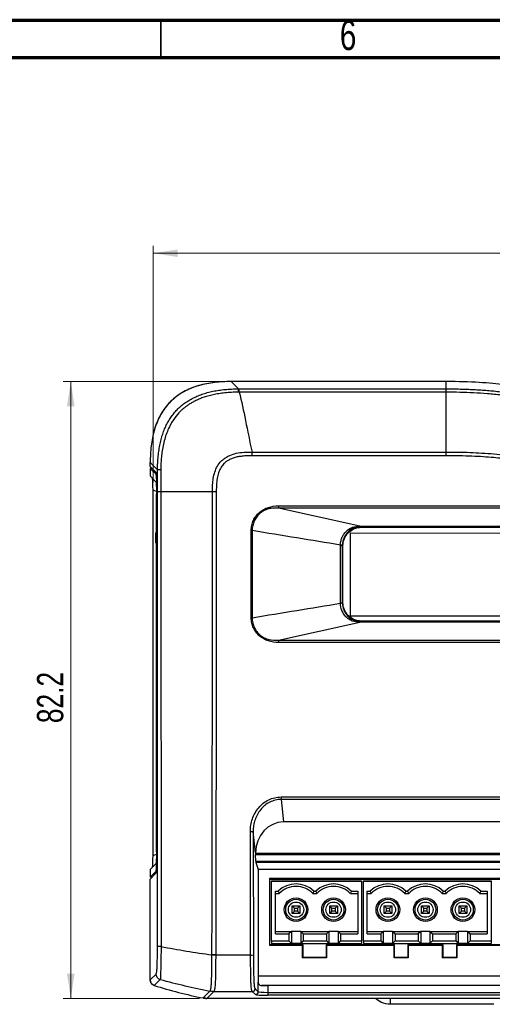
# Model space of a CAD drawing. Header units: millimetres. Extents: x 15 to 415, y 5 to 292.
# Tile 7 of 15: x 96 to 159, y 161 to 292. Entities that reach past the tile are written whole.
import ezdxf

# ---------------------------------------------------------------- set-up
doc = ezdxf.new("R2010")
doc.units = ezdxf.units.MM
doc.styles.add('SLDTEXTSTYLE0', font='TXT', dxfattribs={"width": 0.75})
doc.dimstyles.new('SLDDIMSTYLE0', dxfattribs={"dimtxt": 3.5, "dimasz": 3.302, "dimexe": 0, "dimexo": 0.0625, "dimgap": 0.875, "dimtad": 1, "dimdec": 1, "dimrnd": 1e-09, "dimzin": 4, "dimdsep": 46, "dimtxsty": 'SLDTEXTSTYLE0', "dimsah": 1, "dimcen": 0.09, "dimadec": 0, "dimazin": 1, "dimtfac": 1, "dimtdec": 1, "dimtofl": 0, "dimtmove": 0, "dimatfit": 3, "dimfxl": 1, "dimfrac": 2, "dimtolj": 1, "dimtzin": 12, "dimarcsym": 0})
doc.dimstyles.new('SLDDIMSTYLE1', dxfattribs={"dimtxt": 3.5, "dimasz": 3.302, "dimexe": 0, "dimexo": 0.0625, "dimgap": 0.875, "dimtad": 1, "dimdec": 1, "dimrnd": 1e-09, "dimzin": 12, "dimdsep": 46, "dimtxsty": 'SLDTEXTSTYLE0', "dimsah": 1, "dimcen": 0.09, "dimadec": 0, "dimazin": 3, "dimtfac": 1, "dimtdec": 1, "dimtofl": 0, "dimtmove": 0, "dimatfit": 3, "dimfxl": 1, "dimfrac": 2, "dimtolj": 1, "dimtzin": 12, "dimarcsym": 0})

# ---------------------------------------------------------------- blocks, each defined once
blk = doc.blocks.new('_D')
at = {"color": 7, "linetype": 'Continuous', "lineweight": 18}
for p, q in [((113.96, 230.39), (113.96, 261.94)), ((303.98, 229.82), (303.98, 261.94)), ((113.96, 260.94), (303.98, 260.94))]:
    blk.add_line(p, q, dxfattribs=at)
for points in [[(113.96, 260.94), (117.26, 260.43), (117.26, 261.44)], [(303.98, 260.94), (300.68, 261.44), (300.68, 260.43)]]:
    blk.add_solid(points, dxfattribs=at)
at = {"color": 7, "linetype": 'Continuous', "lineweight": 18, "insert": (204.4, 265.45), "char_height": 3.5, "attachment_point": 1, "style": 'SLDTEXTSTYLE0'}
blk.add_mtext('190.0', dxfattribs=at)
blk = doc.blocks.new('_D_1')
at = {"color": 7, "linetype": 'Continuous', "lineweight": 18}
for p, q in [((123.36, 243.84), (101.99, 243.84)), ((102.99, 161.66), (102.99, 243.84)), ((120.14, 161.66), (101.99, 161.66))]:
    blk.add_line(p, q, dxfattribs=at)
for points in [[(102.99, 243.84), (102.48, 240.54), (103.5, 240.54)], [(102.99, 161.66), (103.5, 164.96), (102.48, 164.96)]]:
    blk.add_solid(points, dxfattribs=at)
at = {"color": 7, "linetype": 'Continuous', "lineweight": 18, "insert": (98.48, 198.33), "char_height": 3.5, "attachment_point": 1, "rotation": 90, "style": 'SLDTEXTSTYLE0'}
blk.add_mtext('82.2', dxfattribs=at)

msp = doc.modelspace()

# ---------------------------------------------------------------- linework, layer by layer
at = {"color": 7, "linetype": 'Continuous', "lineweight": 70}
for p, q in [((15, 292), (415, 292)), ((20, 287), (410, 287))]:
    msp.add_line(p, q, dxfattribs=at)
at = {"color": 7, "linetype": 'Continuous', "lineweight": 35}
msp.add_line((115, 287), (115, 292), dxfattribs=at)
at = {"color": 7, "linetype": 'Continuous', "lineweight": 25}
for p, q in [((124.36, 243.84), (125.34, 242.87)), ((153.02, 243.84), (124.36, 243.84)), ((125.34, 242.87), (125.46, 242.87)), ((125.46, 242.87), (153.02, 242.87)), ((153.02, 242.87), (153.02, 243.84)), ((153.02, 242.43), (125.46, 242.43)), ((127.15, 234.45), (153.02, 234.45)), ((153.02, 233.95), (127.15, 233.95)), ((113.57, 232.28), (113.57, 231.26)), ((114.36, 231.49), (113.57, 232.28)), ((113.82, 232.28), (113.57, 232.28)), ((114.56, 232.08), (113.58, 233.06)), ((113.58, 232.52), (113.58, 233.06)), ((113.58, 232.52), (114.36, 231.74)), ((114.34, 230.49), (113.57, 231.26)), ((114.56, 229.13), (114.56, 232.08)), ((113.96, 180.68), (113.96, 229.39)), ((114.48, 229.22), (114.48, 229.12)), ((121.89, 229.14), (114.98, 229.14)), ((130.66, 227.28), (205.48, 227.28)), ((205.48, 226.96), (130.66, 226.96)), ((141.53, 224.57), (130.66, 226.96)), ((141.72, 224.58), (194.42, 224.58)), ((141.72, 224.58), (141.72, 224.52)), ((194.42, 224.52), (141.72, 224.52)), ((141.72, 224.43), (141.72, 224.52)), ((141.72, 224.43), (194.42, 224.43)), ((114.31, 223.67), (114.42, 223.73)), ((140.22, 223.62), (140.22, 212.64)), ((195.87, 223.61), (140.22, 223.62)), ((114.42, 222.28), (114.31, 222.34)), ((139.28, 221.99), (139.19, 221.99)), ((139.28, 214.37), (139.28, 221.99)), ((139.28, 214.37), (139.19, 214.37)), ((140.22, 212.64), (195.87, 212.63)), ((130.68, 209.4), (141.51, 211.78)), ((141.72, 211.93), (141.72, 211.83)), ((194.42, 211.93), (141.72, 211.93)), ((141.72, 211.83), (141.72, 211.77)), ((141.72, 211.83), (194.42, 211.83)), ((194.42, 211.77), (141.72, 211.77)), ((130.68, 209.4), (205.46, 209.4)), ((205.46, 209.08), (130.68, 209.08)), ((131.03, 188.49), (205.12, 188.49)), ((131.03, 188.49), (131.03, 188.16)), ((205.12, 188.16), (131.03, 188.16)), ((131.03, 188.16), (131.36, 185.16)), ((204.78, 185.16), (131.36, 185.16)), ((127.63, 181.05), (127.31, 183.91)), ((127.63, 181.05), (127.63, 180.99)), ((127.63, 180.99), (208.51, 180.99)), ((127.67, 179.93), (127.63, 180.77)), ((208.51, 180.77), (127.63, 180.77)), ((127.67, 179.93), (208.48, 179.93)), ((127.68, 179.77), (127.96, 178.81)), ((208.46, 179.77), (127.68, 179.77)), ((113.57, 178.81), (114.33, 179.57)), ((113.57, 178.81), (113.57, 177.79)), ((113.57, 177.79), (114.35, 178.57)), ((127.96, 178.81), (127.96, 164.66)), ((208.18, 178.81), (127.96, 178.81)), ((113.82, 177.79), (113.57, 177.79)), ((114.35, 178.32), (113.58, 177.55)), ((113.58, 164.11), (113.58, 177.55)), ((206.63, 177.62), (129.49, 177.62)), ((129.49, 177.62), (129.49, 168.73)), ((129.54, 177.56), (129.49, 177.62)), ((129.54, 168.78), (129.54, 177.56)), ((129.54, 177.56), (206.57, 177.56)), ((129.77, 177.33), (141.77, 177.33)), ((129.77, 177.33), (129.77, 177.28)), ((129.77, 169.31), (129.77, 177.28)), ((129.77, 177.28), (141.77, 177.28)), ((141.77, 177.33), (141.77, 177.28)), ((141.77, 177.28), (141.77, 169.31)), ((142.02, 177.33), (159.02, 177.33)), ((142.02, 177.33), (142.02, 177.28)), ((142.02, 169.31), (142.02, 177.28)), ((142.02, 177.28), (159.02, 177.28)), ((159.02, 177.33), (159.02, 177.28)), ((159.02, 177.28), (159.02, 169.31)), ((130.27, 175.96), (130.65, 175.96)), ((130.27, 170.24), (130.27, 175.96)), ((135.39, 175.96), (135.65, 175.96)), ((140.39, 175.96), (141.27, 175.96)), ((141.27, 175.96), (141.27, 170.24)), ((142.52, 175.96), (142.9, 175.96)), ((142.52, 170.24), (142.52, 175.96)), ((147.64, 175.96), (147.9, 175.96)), ((152.64, 175.96), (152.9, 175.96)), ((157.64, 175.96), (158.52, 175.96)), ((158.52, 175.96), (158.52, 170.24)), ((130.27, 175.63), (130.79, 175.63)), ((135.26, 175.63), (135.79, 175.63)), ((140.26, 175.63), (141.27, 175.63)), ((142.52, 175.63), (143.04, 175.63)), ((147.5, 175.63), (148.04, 175.63)), ((152.5, 175.63), (153.04, 175.63)), ((157.5, 175.63), (158.52, 175.63)), ((132.81, 173.69), (132.51, 173.99)), ((132.51, 173.99), (133.53, 173.99)), ((132.51, 172.97), (132.51, 173.99)), ((132.81, 173.27), (132.51, 172.97)), ((132.81, 173.27), (132.81, 173.69)), ((132.81, 173.69), (133.23, 173.69)), ((133.23, 173.27), (132.81, 173.27)), ((133.23, 173.69), (133.53, 173.99)), ((133.23, 173.69), (133.23, 173.27)), ((133.23, 173.27), (133.53, 172.97)), ((133.53, 173.99), (133.53, 172.97)), ((137.81, 173.69), (137.51, 173.99)), ((137.51, 173.99), (138.53, 173.99)), ((137.51, 172.97), (137.51, 173.99)), ((137.81, 173.27), (137.51, 172.97)), ((137.81, 173.27), (137.81, 173.69)), ((137.81, 173.69), (138.23, 173.69)), ((138.23, 173.27), (137.81, 173.27)), ((138.23, 173.69), (138.53, 173.99)), ((138.23, 173.69), (138.23, 173.27)), ((138.23, 173.27), (138.53, 172.97)), ((138.53, 173.99), (138.53, 172.97)), ((144.76, 172.97), (144.76, 173.99)), ((145.06, 173.69), (144.76, 173.99)), ((144.76, 173.99), (145.78, 173.99)), ((145.06, 173.27), (144.76, 172.97)), ((145.06, 173.27), (145.06, 173.69)), ((145.06, 173.69), (145.48, 173.69)), ((145.48, 173.27), (145.06, 173.27)), ((145.48, 173.69), (145.78, 173.99)), ((145.48, 173.69), (145.48, 173.27)), ((145.48, 173.27), (145.78, 172.97)), ((145.78, 173.99), (145.78, 172.97)), ((150.06, 173.69), (149.76, 173.99)), ((149.76, 173.99), (150.78, 173.99)), ((149.76, 172.97), (149.76, 173.99)), ((150.06, 173.27), (149.76, 172.97)), ((150.06, 173.69), (150.48, 173.69)), ((150.06, 173.27), (150.06, 173.69)), ((150.48, 173.27), (150.06, 173.27)), ((150.48, 173.69), (150.78, 173.99)), ((150.48, 173.69), (150.48, 173.27)), ((150.48, 173.27), (150.78, 172.97)), ((150.78, 173.99), (150.78, 172.97)), ((155.06, 173.69), (154.76, 173.99)), ((154.76, 173.99), (155.78, 173.99)), ((154.76, 172.97), (154.76, 173.99)), ((155.06, 173.27), (154.76, 172.97)), ((155.06, 173.69), (155.48, 173.69)), ((155.06, 173.27), (155.06, 173.69)), ((155.48, 173.27), (155.06, 173.27)), ((155.48, 173.69), (155.78, 173.99)), ((155.48, 173.69), (155.48, 173.27)), ((155.48, 173.27), (155.78, 172.97)), ((155.78, 173.99), (155.78, 172.97)), ((133.53, 172.97), (132.51, 172.97)), ((138.53, 172.97), (137.51, 172.97)), ((145.78, 172.97), (144.76, 172.97)), ((150.78, 172.97), (149.76, 172.97)), ((155.78, 172.97), (154.76, 172.97)), ((130.27, 170.58), (132.41, 170.58)), ((132.41, 170.58), (132.07, 170.24)), ((132.41, 170.58), (132.41, 168.98)), ((133.64, 170.58), (132.41, 170.58)), ((133.64, 170.58), (133.97, 170.24)), ((133.64, 170.58), (137.41, 170.58)), ((133.64, 170.58), (133.64, 168.98)), ((137.41, 170.58), (137.07, 170.24)), ((137.41, 170.58), (137.41, 168.98)), ((138.64, 170.58), (137.41, 170.58)), ((138.64, 170.58), (138.97, 170.24)), ((138.64, 170.58), (138.64, 168.98)), ((138.64, 170.58), (141.27, 170.58)), ((142.52, 170.58), (144.65, 170.58)), ((144.65, 170.58), (144.32, 170.24)), ((144.65, 170.58), (144.65, 168.98)), ((145.88, 170.58), (144.65, 170.58)), ((145.88, 170.58), (146.22, 170.24)), ((145.88, 170.58), (145.88, 168.98)), ((145.88, 170.58), (149.65, 170.58)), ((149.65, 170.58), (149.32, 170.24)), ((149.65, 170.58), (149.65, 168.98)), ((150.88, 170.58), (149.65, 170.58)), ((150.88, 170.58), (151.22, 170.24)), ((150.88, 170.58), (150.88, 168.98)), ((150.88, 170.58), (154.65, 170.58)), ((154.65, 170.58), (154.32, 170.24)), ((154.65, 170.58), (154.65, 168.98)), ((155.88, 170.58), (154.65, 170.58)), ((155.88, 170.58), (156.22, 170.24)), ((155.88, 170.58), (155.88, 168.98)), ((155.88, 170.58), (158.52, 170.58)), ((129.77, 169.31), (129.77, 168.98)), ((129.77, 169.31), (132.07, 169.31)), ((130.27, 170.24), (132.07, 170.24)), ((132.07, 170.24), (132.07, 169.31)), ((132.07, 169.31), (132.41, 168.98)), ((133.97, 169.31), (133.64, 168.98)), ((133.97, 170.24), (137.07, 170.24)), ((133.97, 170.24), (133.97, 169.31)), ((133.97, 169.31), (137.07, 169.31)), ((137.07, 170.24), (137.07, 169.31)), ((137.07, 169.31), (137.41, 168.98)), ((138.97, 169.31), (138.64, 168.98)), ((138.97, 170.24), (138.97, 169.31)), ((138.97, 170.24), (141.27, 170.24)), ((138.97, 169.31), (141.77, 169.31)), ((141.77, 169.31), (141.77, 168.98)), ((142.02, 169.31), (142.02, 168.98)), ((142.02, 169.31), (144.32, 169.31)), ((142.52, 170.24), (144.32, 170.24)), ((144.32, 170.24), (144.32, 169.31)), ((144.32, 169.31), (144.65, 168.98)), ((146.22, 169.31), (145.88, 168.98)), ((146.22, 170.24), (146.22, 169.31)), ((146.22, 170.24), (149.32, 170.24)), ((146.22, 169.31), (149.32, 169.31)), ((149.32, 170.24), (149.32, 169.31)), ((149.32, 169.31), (149.65, 168.98)), ((151.22, 169.31), (150.88, 168.98)), ((151.22, 170.24), (151.22, 169.31)), ((151.22, 170.24), (154.32, 170.24)), ((151.22, 169.31), (154.32, 169.31)), ((154.32, 170.24), (154.32, 169.31)), ((154.32, 169.31), (154.65, 168.98)), ((156.22, 169.31), (155.88, 168.98)), ((156.22, 170.24), (156.22, 169.31)), ((156.22, 170.24), (158.52, 170.24)), ((156.22, 169.31), (159.02, 169.31)), ((159.02, 169.31), (159.02, 168.98)), ((129.54, 168.78), (129.49, 168.73)), ((129.49, 168.73), (133.9, 168.73)), ((133.96, 168.78), (129.54, 168.78)), ((129.77, 168.98), (132.41, 168.98)), ((133.64, 168.98), (132.41, 168.98)), ((133.64, 168.98), (137.41, 168.98)), ((133.9, 168.73), (133.96, 168.78)), ((133.9, 167.05), (133.9, 168.73)), ((133.96, 167.11), (133.96, 168.78)), ((137.02, 168.78), (137.08, 168.73)), ((137.02, 168.78), (137.02, 167.11)), ((146.14, 168.78), (137.02, 168.78)), ((137.08, 168.73), (137.08, 167.05)), ((137.08, 168.73), (146.09, 168.73)), ((138.64, 168.98), (137.41, 168.98)), ((138.64, 168.98), (141.77, 168.98)), ((142.02, 168.98), (144.65, 168.98)), ((145.88, 168.98), (144.65, 168.98)), ((145.88, 168.98), (149.65, 168.98)), ((146.09, 168.73), (146.14, 168.78)), ((146.09, 167.05), (146.09, 168.73)), ((146.14, 167.11), (146.14, 168.78)), ((147.94, 168.78), (147.99, 168.73)), ((147.94, 168.78), (147.94, 167.11)), ((152.62, 168.78), (147.94, 168.78)), ((147.99, 168.73), (147.99, 167.05)), ((147.99, 168.73), (152.56, 168.73)), ((150.88, 168.98), (149.65, 168.98)), ((150.88, 168.98), (154.65, 168.98)), ((152.56, 168.73), (152.62, 168.78)), ((152.56, 167.05), (152.56, 168.73)), ((152.62, 167.11), (152.62, 168.78)), ((154.42, 168.78), (154.47, 168.73)), ((163.49, 168.78), (154.42, 168.78)), ((154.42, 168.78), (154.42, 167.11)), ((154.47, 168.73), (163.44, 168.73)), ((154.47, 168.73), (154.47, 167.05)), ((155.88, 168.98), (154.65, 168.98)), ((155.88, 168.98), (159.02, 168.98)), ((126.96, 167.42), (122.31, 167.42)), ((133.9, 167.05), (133.96, 167.11)), ((137.08, 167.05), (133.9, 167.05)), ((137.02, 167.11), (133.96, 167.11)), ((137.08, 167.05), (137.02, 167.11)), ((146.09, 167.05), (146.14, 167.11)), ((147.99, 167.05), (146.09, 167.05)), ((147.94, 167.11), (146.14, 167.11)), ((147.99, 167.05), (147.94, 167.11)), ((152.56, 167.05), (152.62, 167.11)), ((154.47, 167.05), (152.56, 167.05)), ((154.42, 167.11), (152.62, 167.11)), ((154.47, 167.05), (154.42, 167.11)), ((113.58, 164.11), (114.36, 164.89)), ((127.96, 164.66), (208.18, 164.66)), ((127.57, 162.95), (127.98, 162.55)), ((127.98, 162.55), (127.98, 163.81)), ((207.74, 163.39), (128.41, 163.39)), ((129.25, 163.37), (129.25, 162.46)), ((206.89, 163.37), (129.25, 163.37)), ((122.05, 162.57), (121.14, 161.66)), ((296.67, 161.66), (121.14, 161.66)), ((122.05, 162.57), (127.19, 162.57)), ((122.05, 162.57), (122.05, 162.57)), ((127.6, 162.17), (127.19, 162.57)), ((129.25, 162.46), (129.25, 162.08)), ((129.25, 162.46), (206.89, 162.46)), ((206.89, 162.08), (129.25, 162.08)), ((159.4, 160.87), (145.62, 160.87))]:
    msp.add_line(p, q, dxfattribs=at)
at = {"color": 8, "linetype": 'Continuous', "lineweight": 25}
for p, q in [((114.36, 231.49), (114.41, 231.49)), ((114.41, 229.18), (113.96, 229.39)), ((114.48, 229.22), (114.47, 229.22)), ((113.96, 180.68), (114.41, 180.89)), ((114.4, 178.57), (114.35, 178.57)), ((145.62, 160.87), (145.62, 161.66))]:
    msp.add_line(p, q, dxfattribs=at)
at = {"color": 7, "linetype": 'Continuous', "lineweight": 25, "flags": 128}
for points in [[(114.47, 229.12), (114.47, 229.15), (114.47, 229.17), (114.47, 229.22)], [(138.93, 214.37), (138.93, 215.13), (138.93, 218.18), (138.94, 221.99)], [(139.19, 221.99), (139.19, 221.13), (139.19, 218.18), (139.19, 215.96), (139.19, 214.37)], [(114.89, 164.18), (114.5, 163.79), (114.1, 163.39)], [(120.63, 161.71), (121.09, 162.16), (121.54, 162.62)]]:
    msp.add_lwpolyline(points, dxfattribs=at)
at = {"color": 7, "linetype": 'Continuous', "lineweight": 25}
for centre, radius in [((133.02, 173.48), 1.58), ((133.02, 173.48), 1.38), ((133.02, 173.48), 1.02), ((138.02, 173.48), 1.58), ((138.02, 173.48), 1.38), ((138.02, 173.48), 1.02), ((145.27, 173.48), 1.58), ((145.27, 173.48), 1.38), ((145.27, 173.48), 1.02), ((150.27, 173.48), 1.58), ((150.27, 173.48), 1.38), ((150.27, 173.48), 1.02), ((155.27, 173.48), 1.58), ((155.27, 173.48), 1.38), ((155.27, 173.48), 1.02)]:
    msp.add_circle(centre, radius, dxfattribs=at)
for centre, radius, start, end in [((121.22, 223.01), 6.95, 174.4901, 185.5099), ((138.98, 386.1), 164.11, 269.9862, 270.0755), ((138.97, 329.23), 114.86, 269.9799, 270.1098), ((127.01, 187.26), 3.36, 268.5851, 275.0892), ((133.02, 173.48), 3.43, 46.3384, 133.6616), ((133.02, 173.48), 3.1, 43.9117, 136.0883), ((138.02, 173.48), 3.43, 46.3384, 133.6616), ((138.02, 173.48), 3.1, 43.9117, 136.0883), ((145.27, 173.48), 3.43, 46.3384, 133.6616), ((145.27, 173.48), 3.1, 43.9117, 136.0883), ((150.27, 173.48), 3.43, 46.3384, 133.6616), ((150.27, 173.48), 3.1, 43.9117, 136.0883), ((155.27, 173.48), 3.43, 46.3384, 133.6616), ((155.27, 173.48), 3.1, 43.9117, 136.0883), ((143.08, 318.53), 152.57, 259.4004, 261.9844), ((127.04, 169.9), 2.47, 268.0815, 276.9114), ((141.61, 263.28), 102.64, 254.9111, 258.7253), ((127.19, 162.95), 0.382, 270.1843, 359.8157), ((127.6, 162.55), 0.382, 270.1849, 359.8151)]:
    msp.add_arc(centre, radius, start, end, dxfattribs=at)
for centre, major_axis, ratio, start_param, end_param in [((113.82, 229.1), (0.02, 1.95), 0.067563, 4.858954, 5.946985), ((114.35, 229.2), (0, 2.54), 0.052408, 4.720541, 6.230825), ((131.45, 180.96), (-0.47, 4.18), 0.905287, 6.18179, 7.730466), ((113.82, 180.97), (-0.02, 1.95), 0.067563, 3.477793, 4.565824), ((114.34, 180.86), (0, 2.54), 0.052408, 3.193953, 4.695742), ((127.65, 180.99), (0, 0.381), 0.052408, 1.570796, 2.181662), ((127.68, 180.14), (0, 0.381), 0.052408, 2.181662, 2.96706), ((128.03, 164.66), (0, 1.27), 0.052408, 1.570796, 2.297055), ((129.25, 163.44), (1.27, 0), 0.052408, 3.98613, 4.712389), ((129.25, 162.17), (1.65, 0), 0.052408, 3.193953, 4.712389), ((129.25, 162.55), (1.27, 0), 0.06813, 3.193953, 4.712389)]:
    msp.add_ellipse(centre, major_axis=major_axis, ratio=ratio, start_param=start_param, end_param=end_param, dxfattribs=at)
for points, knots in [([(124.36, 243.84), (123.63, 243.84), (122.89, 243.8), (121.45, 243.63), (120.73, 243.5), (119.68, 243.19), (119.33, 243.07), (118.66, 242.79), (118.33, 242.64), (117.69, 242.28), (117.39, 242.08), (116.8, 241.64), (116.52, 241.4), (115.75, 240.62), (115.31, 240.04), (114.6, 238.75), (114.33, 238.08), (113.92, 236.68), (113.79, 235.96), (113.62, 234.51), (113.58, 233.79), (113.58, 233.06)], [0, 0, 0, 0, 0.125, 0.125, 0.25, 0.25, 0.3125, 0.3125, 0.375, 0.375, 0.4375, 0.4375, 0.5, 0.5, 0.625, 0.625, 0.75, 0.75, 0.875, 0.875, 1, 1, 1, 1]), ([(124.35, 243.84), (123.62, 243.84), (122.89, 243.8), (121.46, 243.63), (120.76, 243.5), (119.71, 243.2), (119.37, 243.08), (118.69, 242.81), (118.36, 242.65), (117.72, 242.3), (117.41, 242.1), (116.83, 241.67), (116.55, 241.42), (115.77, 240.65), (115.33, 240.07), (114.61, 238.79), (114.34, 238.11), (113.93, 236.72), (113.79, 235.99), (113.62, 234.54), (113.58, 233.81), (113.58, 233.07)], [0, 0, 0, 0, 0.125, 0.125, 0.25, 0.25, 0.3125, 0.3125, 0.375, 0.375, 0.4375, 0.4375, 0.5, 0.5, 0.625, 0.625, 0.75, 0.75, 0.875, 0.875, 1, 1, 1, 1]), ([(114.56, 232.08), (114.56, 232.24), (114.56, 232.55), (114.58, 233.01), (114.61, 233.46), (114.64, 233.89), (114.69, 234.32), (114.75, 234.74), (114.81, 235.15), (114.89, 235.54), (114.98, 235.93), (115.08, 236.3), (115.18, 236.66), (115.3, 237.02), (115.43, 237.36), (115.57, 237.69), (115.72, 238.01), (115.88, 238.32), (116.05, 238.63), (116.23, 238.92), (116.42, 239.19), (116.62, 239.46), (116.83, 239.72), (117.05, 239.97), (117.28, 240.21), (117.52, 240.44), (117.77, 240.65), (118.03, 240.86), (118.3, 241.06), (118.59, 241.24), (118.88, 241.42), (119.18, 241.59), (119.49, 241.74), (119.81, 241.89), (120.14, 242.02), (120.48, 242.15), (120.83, 242.26), (121.19, 242.37), (121.56, 242.46), (121.94, 242.55), (122.33, 242.62), (122.73, 242.69), (123.14, 242.74), (123.56, 242.79), (123.99, 242.82), (124.43, 242.85), (124.88, 242.86), (125.18, 242.86), (125.34, 242.87)], [0, 0, 0, 0, 0.026913, 0.053216, 0.078927, 0.104062, 0.12864, 0.152679, 0.176199, 0.199221, 0.221768, 0.243864, 0.265533, 0.286801, 0.307695, 0.328245, 0.34848, 0.36843, 0.388129, 0.407609, 0.426905, 0.44605, 0.465082, 0.484035, 0.502946, 0.521852, 0.540787, 0.559789, 0.578891, 0.598129, 0.617537, 0.637146, 0.656989, 0.677095, 0.697493, 0.718212, 0.739276, 0.760712, 0.782542, 0.804789, 0.827473, 0.850613, 0.874229, 0.898338, 0.922954, 0.948094, 0.973772, 1, 1, 1, 1]), ([(125.33, 242.43), (125.33, 242.55), (125.33, 242.66), (125.33, 242.81), (125.34, 242.86), (125.34, 242.87)], [0, 0, 0, 0, 0.5, 0.5, 1, 1, 1, 1]), ([(125.46, 242.43), (125.46, 242.55), (125.46, 242.66), (125.46, 242.81), (125.46, 242.86), (125.46, 242.87)], [0, 0, 0, 0, 0.5, 0.5, 1, 1, 1, 1]), ([(178.42, 241.3), (175.38, 241.3), (173.09, 241.44), (169.25, 241.88), (167.69, 242.17), (164.52, 242.81), (162.9, 243.14), (158.82, 243.66), (156.34, 243.84), (153.02, 243.84)], [0, 0, 0, 0, 0.25, 0.25, 0.5, 0.5, 0.75, 0.75, 1, 1, 1, 1]), ([(178.42, 241.3), (175.38, 241.3), (173.09, 241.43), (169.24, 241.87), (167.69, 242.17), (164.52, 242.8), (162.9, 243.14), (158.82, 243.66), (156.34, 243.84), (153.02, 243.84)], [0, 0, 0, 0, 0.25, 0.25, 0.5, 0.5, 0.75, 0.75, 1, 1, 1, 1]), ([(153.02, 242.43), (153.02, 242.55), (153.02, 242.66), (153.02, 242.81), (153.02, 242.86), (153.02, 242.87)], [0, 0, 0, 0, 0.5, 0.5, 1, 1, 1, 1]), ([(153.02, 242.87), (153.33, 242.86), (153.96, 242.86), (154.89, 242.85), (155.81, 242.82), (156.73, 242.78), (157.64, 242.73), (158.53, 242.66), (159.4, 242.59), (160.25, 242.49), (161.09, 242.39), (161.9, 242.27), (162.71, 242.14), (163.5, 242), (164.29, 241.85), (165.09, 241.7), (166.01, 241.51), (167.07, 241.3), (168.3, 241.08), (169.6, 240.87), (171.01, 240.68), (172.56, 240.53), (174.31, 240.41), (176.28, 240.34), (177.68, 240.33), (178.42, 240.32)], [0, 0, 0, 0, 0.0365245, 0.0730315, 0.1093433, 0.1453033, 0.1807792, 0.2156678, 0.2498989, 0.2834394, 0.3162997, 0.3485574, 0.3803315, 0.4117922, 0.4431694, 0.474757, 0.5069196, 0.5535342, 0.601687, 0.6526484, 0.7077707, 0.7684742, 0.836295, 0.9128929, 1, 1, 1, 1]), ([(125.33, 242.43), (125.18, 242.43), (124.87, 242.42), (124.41, 242.4), (123.96, 242.38), (123.53, 242.34), (123.12, 242.29), (122.72, 242.23), (122.33, 242.16), (121.96, 242.09), (121.6, 242), (121.26, 241.91), (120.93, 241.81), (120.62, 241.71), (120.32, 241.6), (120.05, 241.48), (119.78, 241.36), (119.53, 241.24), (119.3, 241.12), (119.09, 241), (118.88, 240.88), (118.7, 240.75), (118.52, 240.63), (118.36, 240.52), (118.22, 240.41), (118.08, 240.3), (117.96, 240.2), (117.85, 240.1), (117.75, 240.01), (117.67, 239.93), (117.35, 239.62), (116.78, 238.95), (116.04, 237.73), (115.56, 236.44), (115.28, 235.29), (115.14, 234.42), (115.05, 233.6), (115, 232.83), (114.99, 232.33), (114.99, 232.09)], [0, 0, 0, 0, 0.028077, 0.055383, 0.081916, 0.107677, 0.132669, 0.15689, 0.180332, 0.202995, 0.224879, 0.245988, 0.266328, 0.285891, 0.304672, 0.32267, 0.339886, 0.356321, 0.371981, 0.386868, 0.400982, 0.41432, 0.42688, 0.438663, 0.449667, 0.459894, 0.469344, 0.478018, 0.485916, 0.49304, 0.49939, 0.564758, 0.649542, 0.753614, 0.809184, 0.861616, 0.910892, 0.957013, 1, 1, 1, 1]), ([(125.46, 242.43), (125.76, 241.2), (126.3, 238.61), (126.84, 235.88), (127.15, 234.45)], [0.0506191, 0.0506191, 0.0506191, 0.0506191, 0.5, 0.973503, 0.973503, 0.973503, 0.973503]), ([(178.42, 239.88), (178.07, 239.88), (177.36, 239.89), (176.3, 239.91), (175.25, 239.94), (174.19, 239.99), (173.13, 240.05), (172.08, 240.14), (171.02, 240.24), (169.97, 240.38), (168.93, 240.53), (167.88, 240.71), (166.84, 240.9), (165.55, 241.16), (164, 241.47), (162.19, 241.8), (160.37, 242.05), (158.54, 242.23), (156.7, 242.35), (154.86, 242.41), (153.63, 242.42), (153.02, 242.43)], [0, 0, 0, 0, 0.04138, 0.082761, 0.124141, 0.16552, 0.206898, 0.248276, 0.289657, 0.331037, 0.372413, 0.413784, 0.455158, 0.496538, 0.568462, 0.640373, 0.712299, 0.784226, 0.856149, 0.928075, 1, 1, 1, 1]), ([(153.02, 234.45), (153.02, 235.13), (153.02, 236.54), (153.02, 238.66), (153.02, 240.64), (153.02, 241.88), (153.02, 242.43)], [0.0264963, 0.0264963, 0.0264963, 0.0264963, 0.25, 0.5, 0.75, 0.9493819, 0.9493819, 0.9493819, 0.9493819]), ([(121.89, 229.14), (121.89, 229.45), (121.89, 230.05), (121.97, 230.94), (122.17, 231.79), (122.5, 232.59), (122.9, 233.11), (123.29, 233.47), (123.66, 233.75), (124.26, 234.06), (125.1, 234.32), (126.09, 234.45), (126.8, 234.45), (127.15, 234.45)], [0, 0, 0, 0, 0.106049, 0.206258, 0.304652, 0.402512, 0.499896, 0.528651, 0.581625, 0.658677, 0.759894, 0.879052, 1, 1, 1, 1]), ([(127.15, 233.95), (127.01, 233.95), (126.75, 233.95), (126.37, 233.94), (126.03, 233.91), (125.71, 233.88), (125.42, 233.84), (125.06, 233.78), (124.64, 233.66), (124.17, 233.46), (123.76, 233.21), (123.36, 232.88), (123, 232.42), (122.71, 231.82), (122.51, 231.1), (122.4, 230.19), (122.39, 229.52), (122.39, 229.14)], [0, 0, 0, 0, 0.051274, 0.098684, 0.142263, 0.182053, 0.21811, 0.250507, 0.318951, 0.382473, 0.442246, 0.499665, 0.576267, 0.658376, 0.748952, 0.856452, 1, 1, 1, 1]), ([(153.02, 234.45), (154.09, 234.45), (155.15, 234.44), (157.28, 234.36), (159.41, 234.24), (161.53, 233.96), (163.63, 233.6), (164.67, 233.37), (166.24, 233.04), (167.28, 232.82), (169.38, 232.45), (172.03, 232.13), (174.16, 232.01), (176.29, 231.93), (177.35, 231.91), (178.42, 231.91)], [0, 0, 0, 0, 0.125, 0.125, 0.25, 0.375, 0.375, 0.5, 0.5, 0.5625, 0.625, 0.75, 0.875, 0.875, 1, 1, 1, 1]), ([(178.42, 231.41), (178.09, 231.41), (177.42, 231.42), (176.45, 231.43), (175.5, 231.46), (174.59, 231.49), (173.71, 231.54), (172.85, 231.59), (171.76, 231.68), (170.42, 231.82), (168.89, 232.03), (167.32, 232.31), (165.92, 232.6), (164.71, 232.86), (163.84, 233.04), (163.15, 233.17), (162.39, 233.31), (161.52, 233.45), (160.47, 233.59), (159.29, 233.72), (157.95, 233.82), (156.42, 233.9), (154.77, 233.94), (153.62, 233.95), (153.02, 233.95)], [0, 0, 0, 0, 0.03939, 0.077559, 0.11451, 0.150248, 0.184779, 0.218109, 0.250245, 0.313906, 0.375507, 0.432003, 0.50063, 0.542265, 0.577002, 0.60484, 0.625781, 0.666657, 0.708278, 0.750672, 0.805528, 0.865345, 0.930159, 1, 1, 1, 1]), ([(114.47, 229.22), (114.47, 229.51), (114.47, 229.8), (114.45, 230.33), (114.45, 230.58), (114.43, 230.99), (114.41, 231.16), (114.39, 231.4), (114.37, 231.47), (114.36, 231.49)], [3.149744, 3.149744, 3.149744, 3.149744, 3.527316, 3.527316, 3.904887, 3.904887, 4.282458, 4.282458, 4.660029, 4.660029, 4.660029, 4.660029]), ([(114.99, 232.09), (114.87, 232.09), (114.76, 232.09), (114.61, 232.08), (114.57, 232.08), (114.56, 232.08)], [0, 0, 0, 0, 0.5, 0.5, 1, 1, 1, 1]), ([(114.99, 232.09), (114.98, 231.83), (114.98, 231.58), (114.98, 231.08), (114.98, 230.83), (114.98, 230.1), (114.98, 229.63), (114.98, 229.14)], [0, 0, 0, 0, 0.25, 0.25, 0.5, 0.5, 1, 1, 1, 1]), ([(114.34, 230.49), (114.35, 230.48), (114.36, 230.43), (114.37, 230.3), (114.38, 230.25), (114.39, 230.13), (114.39, 230.06), (114.4, 229.84), (114.41, 229.66), (114.41, 229.27), (114.42, 229.06), (114.42, 228.85)], [0, 0, 0, 0, 0.25, 0.25, 0.375, 0.375, 0.5, 0.5, 0.75, 0.75, 1, 1, 1, 1]), ([(114.41, 181.19), (114.41, 189.14), (114.42, 197.08), (114.42, 212.97), (114.42, 220.91), (114.42, 228.85)], [0.00154134, 0.00154134, 0.00154134, 0.00154134, 0.02537927, 0.02537927, 0.04920415, 0.04920415, 0.04920415, 0.04920415]), ([(114.46, 180.82), (114.47, 188.87), (114.47, 196.92), (114.47, 213.02), (114.47, 221.07), (114.47, 229.12)], [0, 0, 0, 0, 0.02415133, 0.02415133, 0.04830267, 0.04830267, 0.04830267, 0.04830267]), ([(114.48, 229.12), (114.49, 221.07), (114.49, 213.02), (114.49, 196.92), (114.48, 188.87), (114.47, 180.82)], [0, 0, 0, 0, 0.5, 0.5, 1, 1, 1, 1]), ([(114.54, 168.59), (114.54, 169.8), (114.55, 172.24), (114.55, 175.93), (114.55, 179.67), (114.56, 183.48), (114.56, 187.34), (114.56, 191.26), (114.56, 195.24), (114.57, 199.27), (114.57, 203.37), (114.57, 207.52), (114.57, 211.73), (114.57, 216), (114.57, 220.32), (114.57, 224.71), (114.56, 227.65), (114.56, 229.13)], [0, 0, 0, 0, 0.0599565, 0.12087, 0.1827409, 0.2455696, 0.3093564, 0.3741018, 0.4398062, 0.5064698, 0.574093, 0.6426761, 0.7122193, 0.7827231, 0.8541876, 0.9266132, 1, 1, 1, 1]), ([(114.98, 229.14), (114.86, 229.14), (114.76, 229.14), (114.61, 229.14), (114.57, 229.14), (114.56, 229.13)], [0, 0, 0, 0, 0.5, 0.5, 1, 1, 1, 1]), ([(114.98, 229.14), (115, 219.05), (115.01, 208.95), (115.02, 188.76), (115.02, 178.66), (115.02, 168.57)], [0, 0, 0, 0, 0.5, 0.5, 1, 1, 1, 1]), ([(121.81, 167.46), (121.83, 177.73), (121.85, 188.01), (121.88, 208.57), (121.89, 218.86), (121.89, 229.14)], [0, 0, 0, 0, 0.5, 0.5, 1, 1, 1, 1]), ([(122.39, 229.14), (122.39, 227.41), (122.38, 223.98), (122.38, 218.86), (122.38, 213.82), (122.37, 208.85), (122.37, 203.96), (122.36, 199.14), (122.36, 194.39), (122.35, 189.72), (122.34, 185.12), (122.33, 180.6), (122.33, 176.15), (122.32, 171.77), (122.31, 168.88), (122.31, 167.45)], [0, 0, 0, 0, 0.084059, 0.166943, 0.248648, 0.329169, 0.408504, 0.486648, 0.563597, 0.639348, 0.713896, 0.78724, 0.859374, 0.930295, 1, 1, 1, 1]), ([(127.05, 224.01), (127.05, 224.24), (127.07, 224.47), (127.17, 224.91), (127.24, 225.13), (127.43, 225.54), (127.55, 225.74), (127.82, 226.1), (127.98, 226.26), (128.32, 226.56), (128.51, 226.69), (128.9, 226.92), (129.11, 227.01), (129.76, 227.22), (130.2, 227.28), (130.66, 227.28)], [0, 0, 0, 0, 0.125, 0.125, 0.25, 0.25, 0.375, 0.375, 0.5, 0.5, 0.625, 0.625, 0.75, 0.75, 1, 1, 1, 1]), ([(130.66, 226.96), (130.56, 226.97), (130.45, 226.97), (130.23, 226.98), (130.13, 226.98), (129.81, 226.96), (129.59, 226.93), (129.18, 226.82), (128.97, 226.74), (128.59, 226.55), (128.4, 226.43), (128.07, 226.15), (127.92, 226), (127.65, 225.66), (127.54, 225.47), (127.36, 225.08), (127.29, 224.87), (127.22, 224.55), (127.2, 224.44), (127.18, 224.28), (127.18, 224.23), (127.17, 224.12), (127.17, 224.06), (127.17, 224.01)], [0, 0, 0, 0, 0.0625, 0.0625, 0.125, 0.125, 0.25, 0.25, 0.375, 0.375, 0.5, 0.5, 0.625, 0.625, 0.75, 0.75, 0.875, 0.875, 0.9375, 0.9375, 0.96875, 0.96875, 1, 1, 1, 1]), ([(130.66, 227.28), (130.66, 227.22), (130.66, 227.15), (130.66, 227.04), (130.66, 226.99), (130.66, 226.96)], [0, 0, 0, 0, 0.5, 0.5, 1, 1, 1, 1]), ([(138.94, 222.03), (138.94, 222.2), (138.96, 222.37), (139.02, 222.7), (139.07, 222.87), (139.2, 223.18), (139.28, 223.33), (139.46, 223.61), (139.57, 223.74), (139.81, 223.99), (139.94, 224.09), (140.22, 224.28), (140.37, 224.36), (140.85, 224.54), (141.19, 224.59), (141.53, 224.57)], [0, 0, 0, 0, 0.125, 0.125, 0.25, 0.25, 0.375, 0.375, 0.5, 0.5, 0.625, 0.625, 0.75, 0.75, 1, 1, 1, 1]), ([(141.55, 224.52), (141.24, 224.49), (140.93, 224.42), (140.36, 224.15), (140.11, 223.96), (139.78, 223.62), (139.68, 223.49), (139.51, 223.23), (139.44, 223.09), (139.32, 222.8), (139.27, 222.65), (139.21, 222.34), (139.19, 222.19), (139.19, 222.03)], [0, 0, 0, 0, 0.25, 0.25, 0.5, 0.5, 0.625, 0.625, 0.75, 0.75, 0.875, 0.875, 1, 1, 1, 1]), ([(139.28, 221.99), (139.28, 222.31), (139.34, 222.63), (139.59, 223.22), (139.77, 223.49), (140.22, 223.94), (140.49, 224.12), (141.08, 224.37), (141.4, 224.43), (141.72, 224.43)], [0, 0, 0, 0, 0.25, 0.25, 0.5, 0.5, 0.75, 0.75, 1, 1, 1, 1]), ([(127.05, 212.35), (127.05, 214.27), (127.05, 216.18), (127.05, 218.1), (127.05, 219.09), (127.05, 220.07), (127.05, 221.06), (127.05, 222.04), (127.05, 223.03), (127.05, 224.01)], [0, 0, 0, 0, 0.00575521, 0.00575521, 0.00575521, 0.00870921, 0.00870921, 0.00870921, 0.01166321, 0.01166321, 0.01166321, 0.01166321]), ([(138.94, 222.03), (137.01, 222.39), (133.09, 223.01), (129.16, 223.64), (127.17, 224.01)], [0.0200545, 0.0200545, 0.0200545, 0.0200545, 0.5, 0.9950015, 0.9950015, 0.9950015, 0.9950015]), ([(127.17, 224.01), (127.17, 224.01), (127.17, 224.01), (127.17, 224.01), (127.17, 223.03), (127.17, 222.04), (127.17, 221.06), (127.17, 220.07), (127.17, 219.09), (127.17, 218.1), (127.17, 216.18), (127.17, 214.27), (127.17, 212.35), (127.17, 212.35), (127.17, 212.35), (127.17, 212.35)], [-0.00000006, -0.00000006, -0.00000006, -0.00000006, 0, 0, 0, 0.0029539, 0.0029539, 0.0029539, 0.00590787, 0.00590787, 0.00590787, 0.01166297, 0.01166297, 0.01166297, 0.01166303, 0.01166303, 0.01166303, 0.01166303]), ([(138.94, 221.99), (138.94, 222), (138.94, 222.02), (138.94, 222.03), (138.94, 222.03), (138.94, 222.03), (138.94, 222.03)], [0, 0, 0, 0, 0.0000446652, 0.0000446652, 0.0000446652, 0.0000447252, 0.0000447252, 0.0000447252, 0.0000447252]), ([(139.19, 222.03), (139.19, 222.03), (139.16, 222.03), (139.07, 222.03), (139.01, 222.03), (138.94, 222.03)], [0, 0, 0, 0, 0.5, 0.5, 1, 1, 1, 1]), ([(139.19, 222.03), (139.19, 222.01), (139.19, 222), (139.19, 221.99), (139.19, 221.99), (139.19, 221.99), (139.19, 221.99)], [0, 0, 0, 0, 0.0000386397, 0.0000386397, 0.0000386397, 0.0000386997, 0.0000386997, 0.0000386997, 0.0000386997]), ([(127.17, 212.35), (129.16, 212.72), (133.08, 213.34), (137, 213.97), (138.93, 214.32)], [0.0048794, 0.0048794, 0.0048794, 0.0048794, 0.5, 0.9795693, 0.9795693, 0.9795693, 0.9795693]), ([(138.93, 214.32), (138.93, 214.32), (138.93, 214.32), (138.93, 214.32), (138.93, 214.34), (138.93, 214.35), (138.93, 214.37)], [-0.00000006, -0.00000006, -0.00000006, -0.00000006, 0, 0, 0, 0.00004515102, 0.00004515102, 0.00004515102, 0.00004515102]), ([(139.19, 214.33), (139.19, 214.33), (139.16, 214.33), (139.07, 214.33), (139, 214.32), (138.93, 214.32)], [0, 0, 0, 0, 0.5, 0.5, 1, 1, 1, 1]), ([(141.51, 211.78), (141.17, 211.77), (140.83, 211.81), (140.36, 212), (140.21, 212.08), (139.93, 212.26), (139.8, 212.37), (139.44, 212.74), (139.26, 213.02), (139, 213.65), (138.93, 213.98), (138.93, 214.32)], [0, 0, 0, 0, 0.25, 0.25, 0.375, 0.375, 0.5, 0.5, 0.75, 0.75, 1, 1, 1, 1]), ([(139.19, 214.37), (139.19, 214.37), (139.19, 214.37), (139.19, 214.37), (139.19, 214.36), (139.19, 214.34), (139.19, 214.33)], [-0.00000006, -0.00000006, -0.00000006, -0.00000006, 0, 0, 0, 0.00003934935, 0.00003934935, 0.00003934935, 0.00003934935]), ([(139.19, 214.33), (139.2, 214.01), (139.26, 213.71), (139.5, 213.12), (139.67, 212.86), (140.1, 212.4), (140.36, 212.22), (140.92, 211.95), (141.22, 211.87), (141.54, 211.84)], [0, 0, 0, 0, 0.25, 0.25, 0.5, 0.5, 0.75, 0.75, 1, 1, 1, 1]), ([(141.72, 211.93), (141.4, 211.93), (141.08, 211.99), (140.49, 212.24), (140.22, 212.42), (139.77, 212.87), (139.59, 213.14), (139.34, 213.73), (139.28, 214.05), (139.28, 214.37)], [0, 0, 0, 0, 0.25, 0.25, 0.5, 0.5, 0.75, 0.75, 1, 1, 1, 1]), ([(130.68, 209.08), (130.23, 209.08), (129.78, 209.14), (129.13, 209.35), (128.92, 209.44), (128.52, 209.66), (128.33, 209.79), (127.99, 210.09), (127.83, 210.25), (127.56, 210.62), (127.44, 210.81), (127.25, 211.23), (127.17, 211.44), (127.08, 211.89), (127.05, 212.12), (127.05, 212.35)], [0, 0, 0, 0, 0.25, 0.25, 0.375, 0.375, 0.5, 0.5, 0.625, 0.625, 0.75, 0.75, 0.875, 0.875, 1, 1, 1, 1]), ([(127.17, 212.35), (127.17, 212.13), (127.19, 211.91), (127.29, 211.48), (127.36, 211.28), (127.54, 210.88), (127.66, 210.69), (127.92, 210.35), (128.07, 210.2), (128.41, 209.92), (128.6, 209.8), (128.98, 209.61), (129.19, 209.53), (129.82, 209.38), (130.25, 209.37), (130.68, 209.4)], [0, 0, 0, 0, 0.125, 0.125, 0.25, 0.25, 0.375, 0.375, 0.5, 0.5, 0.625, 0.625, 0.75, 0.75, 1, 1, 1, 1]), ([(130.68, 209.4), (130.68, 209.37), (130.68, 209.32), (130.68, 209.21), (130.68, 209.14), (130.68, 209.08)], [0, 0, 0, 0, 0.5, 0.5, 1, 1, 1, 1]), ([(126.93, 183.9), (126.93, 184.19), (126.95, 184.47), (127.04, 185.03), (127.11, 185.31), (127.3, 185.85), (127.41, 186.11), (127.69, 186.6), (127.86, 186.84), (128.22, 187.28), (128.43, 187.48), (128.88, 187.83), (129.12, 187.98), (129.63, 188.23), (129.9, 188.33), (130.46, 188.46), (130.74, 188.49), (131.03, 188.49)], [0, 0, 0, 0, 0.125, 0.125, 0.25, 0.25, 0.375, 0.375, 0.5, 0.5, 0.625, 0.625, 0.75, 0.75, 0.875, 0.875, 1, 1, 1, 1]), ([(131.03, 188.16), (130.76, 188.16), (130.5, 188.13), (130, 188.01), (129.74, 187.91), (129.28, 187.68), (129.06, 187.54), (128.65, 187.21), (128.47, 187.02), (128.14, 186.62), (127.99, 186.4), (127.74, 185.94), (127.64, 185.7), (127.47, 185.21), (127.41, 184.95), (127.33, 184.44), (127.31, 184.18), (127.31, 183.91)], [0, 0, 0, 0, 0.125, 0.125, 0.25, 0.25, 0.375, 0.375, 0.5, 0.5, 0.625, 0.625, 0.75, 0.75, 0.875, 0.875, 1, 1, 1, 1]), ([(114.41, 181.19), (114.41, 180.99), (114.41, 180.78), (114.4, 180.49), (114.4, 180.4), (114.39, 180.23), (114.39, 180.14), (114.38, 179.99), (114.38, 179.93), (114.37, 179.81), (114.36, 179.76), (114.35, 179.63), (114.34, 179.58), (114.33, 179.57)], [0, 0, 0, 0, 0.25, 0.25, 0.375, 0.375, 0.5, 0.5, 0.625, 0.625, 0.75, 0.75, 1, 1, 1, 1]), ([(114.35, 178.57), (114.36, 178.59), (114.38, 178.66), (114.4, 178.9), (114.42, 179.06), (114.44, 179.48), (114.45, 179.72), (114.46, 180.25), (114.46, 180.53), (114.46, 180.82)], [1.623156, 1.623156, 1.623156, 1.623156, 1.998604, 1.998604, 2.374051, 2.374051, 2.749499, 2.749499, 3.124946, 3.124946, 3.124946, 3.124946]), ([(130.65, 175.96), (130.68, 175.9), (130.72, 175.79), (130.77, 175.67), (130.79, 175.63)], [0, 0, 0, 0, 0.566751, 1, 1, 1, 1]), ([(135.39, 175.96), (135.37, 175.9), (135.32, 175.79), (135.28, 175.67), (135.26, 175.63)], [0, 0, 0, 0, 0.566751, 1, 1, 1, 1]), ([(135.65, 175.96), (135.68, 175.9), (135.72, 175.79), (135.77, 175.67), (135.79, 175.63)], [0, 0, 0, 0, 0.566751, 1, 1, 1, 1]), ([(140.39, 175.96), (140.37, 175.9), (140.32, 175.79), (140.28, 175.67), (140.26, 175.63)], [0, 0, 0, 0, 0.566752, 1, 1, 1, 1]), ([(142.9, 175.96), (142.92, 175.9), (142.97, 175.79), (143.02, 175.67), (143.04, 175.63)], [0, 0, 0, 0, 0.566307, 1, 1, 1, 1]), ([(147.64, 175.96), (147.61, 175.9), (147.57, 175.79), (147.52, 175.67), (147.5, 175.63)], [0, 0, 0, 0, 0.566308, 1, 1, 1, 1]), ([(147.9, 175.96), (147.92, 175.9), (147.97, 175.79), (148.02, 175.67), (148.04, 175.63)], [0, 0, 0, 0, 0.566308, 1, 1, 1, 1]), ([(152.64, 175.96), (152.61, 175.9), (152.57, 175.79), (152.52, 175.67), (152.5, 175.63)], [0, 0, 0, 0, 0.566308, 1, 1, 1, 1]), ([(152.9, 175.96), (152.92, 175.9), (152.97, 175.79), (153.02, 175.67), (153.04, 175.63)], [0, 0, 0, 0, 0.566308, 1, 1, 1, 1]), ([(157.64, 175.96), (157.61, 175.9), (157.57, 175.79), (157.52, 175.67), (157.5, 175.63)], [0, 0, 0, 0, 0.566308, 1, 1, 1, 1]), ([(114.36, 164.89), (114.37, 164.9), (114.38, 164.91), (114.39, 164.95), (114.41, 164.99), (114.42, 165.03), (114.44, 165.12), (114.46, 165.26), (114.48, 165.5), (114.51, 165.86), (114.52, 166.41), (114.53, 167.08), (114.54, 167.82), (114.54, 168.31), (114.54, 168.59)], [0, 0, 0, 0, 0.060621, 0.116218, 0.166857, 0.212627, 0.253648, 0.344502, 0.426805, 0.503651, 0.61876, 0.749999, 0.85803, 1, 1, 1, 1]), ([(115.02, 168.57), (114.89, 168.57), (114.77, 168.57), (114.6, 168.58), (114.55, 168.59), (114.54, 168.59)], [0, 0, 0, 0, 0.5, 0.5, 1, 1, 1, 1]), ([(115.02, 168.57), (115.02, 168.39), (115.02, 167.85), (115.01, 166.95), (114.99, 166.01), (114.97, 165.31), (114.96, 164.86), (114.95, 164.57), (114.95, 164.38), (114.94, 164.27), (114.92, 164.21), (114.9, 164.19), (114.89, 164.18)], [0, 0, 0, 0, 0.077505, 0.229724, 0.384773, 0.497151, 0.58775, 0.678081, 0.768108, 0.838363, 0.915643, 1, 1, 1, 1]), ([(121.55, 162.63), (121.56, 162.64), (121.58, 162.67), (121.62, 162.77), (121.66, 162.96), (121.71, 163.3), (121.74, 163.69), (121.76, 164.05), (121.77, 164.35), (121.78, 164.84), (121.8, 165.53), (121.8, 166.41), (121.81, 167.07), (121.81, 167.43)], [0, 0, 0, 0, 0.0893228, 0.1846869, 0.2860527, 0.3933342, 0.5064362, 0.5317426, 0.5798645, 0.6507488, 0.7443363, 0.8607477, 1, 1, 1, 1]), ([(122.31, 167.42), (122.31, 167.15), (122.3, 166.63), (122.3, 165.87), (122.29, 165.2), (122.28, 164.61), (122.26, 164.13), (122.25, 163.78), (122.23, 163.47), (122.2, 163.16), (122.16, 162.85), (122.11, 162.64), (122.07, 162.59), (122.05, 162.57)], [0, 0, 0, 0, 0.103141, 0.199961, 0.288896, 0.368408, 0.43829, 0.499528, 0.543339, 0.614019, 0.713998, 0.844065, 1, 1, 1, 1]), ([(127.19, 162.57), (127.18, 162.59), (127.16, 162.61), (127.13, 162.68), (127.11, 162.74), (127.08, 162.91), (127.07, 163.02), (127.05, 163.25), (127.04, 163.33), (127.03, 163.53), (127.02, 163.63), (127.01, 163.86), (127.01, 163.99), (127, 164.26), (126.99, 164.4), (126.98, 164.83), (126.98, 165.14), (126.97, 165.78), (126.97, 166.11), (126.96, 166.76), (126.96, 167.09), (126.96, 167.42)], [0, 0, 0, 0, 0.125, 0.125, 0.25, 0.25, 0.375, 0.375, 0.4375, 0.4375, 0.5, 0.5, 0.5625, 0.5625, 0.625, 0.625, 0.75, 0.75, 0.875, 0.875, 1, 1, 1, 1]), ([(127.34, 167.44), (127.34, 167.13), (127.34, 166.83), (127.35, 166.22), (127.35, 165.92), (127.36, 165.33), (127.36, 165.04), (127.38, 164.49), (127.39, 164.24), (127.41, 163.81), (127.42, 163.63), (127.45, 163.35), (127.46, 163.25), (127.5, 163.1), (127.51, 163.05), (127.54, 162.98), (127.56, 162.97), (127.57, 162.95)], [0, 0, 0, 0, 0.125, 0.125, 0.25, 0.25, 0.375, 0.375, 0.5, 0.5, 0.625, 0.625, 0.75, 0.75, 0.875, 0.875, 1, 1, 1, 1]), ([(114.1, 163.39), (114.07, 163.4), (114.01, 163.42), (113.93, 163.47), (113.85, 163.53), (113.78, 163.59), (113.71, 163.68), (113.64, 163.8), (113.59, 163.95), (113.58, 164.06), (113.58, 164.11)], [0, 0, 0, 0, 0.101998, 0.201376, 0.299693, 0.39856, 0.499561, 0.66559, 0.829864, 1, 1, 1, 1]), ([(113.58, 164.11), (113.59, 164.08), (113.59, 164.01), (113.61, 163.92), (113.64, 163.83), (113.68, 163.74), (113.74, 163.65), (113.83, 163.54), (113.96, 163.45), (114.06, 163.41), (114.11, 163.39)], [0, 0, 0, 0, 0.1020292, 0.2014241, 0.2997425, 0.3985928, 0.4995583, 0.6655966, 0.8298651, 1, 1, 1, 1]), ([(114.89, 164.18), (114.75, 164.22), (114.61, 164.32), (114.41, 164.58), (114.36, 164.74), (114.36, 164.89)], [0, 0, 0, 0, 0.5, 0.5, 1, 1, 1, 1]), ([(127.98, 163.81), (127.98, 163.74), (127.99, 163.68), (128.03, 163.57), (128.05, 163.53), (128.12, 163.46), (128.16, 163.43), (128.27, 163.4), (128.34, 163.39), (128.41, 163.39)], [0, 0, 0, 0, 0.25, 0.25, 0.5, 0.5, 0.75, 0.75, 1, 1, 1, 1]), ([(121.14, 161.66), (121.09, 161.66), (121.01, 161.66), (120.88, 161.67), (120.75, 161.68), (120.67, 161.7), (120.63, 161.71)], [0, 0, 0, 0, 0.250338, 0.50005, 0.749737, 1, 1, 1, 1]), ([(120.63, 161.71), (120.68, 161.7), (120.76, 161.69), (120.89, 161.67), (121.01, 161.66), (121.1, 161.66), (121.14, 161.66)], [0, 0, 0, 0, 0.250184, 0.499849, 0.749589, 1, 1, 1, 1]), ([(145.62, 160.87), (145.2, 160.91), (144.44, 160.98), (143.85, 161.45), (143.6, 161.66)], [0, 0, 0, 0, 0.5616349, 1, 1, 1, 1])]:
    msp.add_open_spline(points, degree=3, knots=knots, dxfattribs=at)
for points in [[(125.46, 242.43), (125.42, 242.43), (125.38, 242.43), (125.33, 242.43)], [(127.15, 233.95), (127.15, 234.12), (127.15, 234.29), (127.15, 234.45)], [(153.02, 233.95), (153.02, 234.12), (153.02, 234.29), (153.02, 234.45)], [(122.39, 229.14), (122.22, 229.14), (122.04, 229.14), (121.89, 229.14)], [(141.53, 224.57), (141.59, 224.58), (141.65, 224.58), (141.72, 224.58)], [(141.53, 224.57), (141.53, 224.54), (141.54, 224.52), (141.55, 224.52)], [(141.72, 224.52), (141.66, 224.52), (141.61, 224.52), (141.55, 224.52)], [(127.05, 224.01), (127.09, 224.01), (127.13, 224.01), (127.17, 224.01)], [(127.05, 212.35), (127.09, 212.35), (127.13, 212.35), (127.17, 212.35)], [(141.54, 211.84), (141.53, 211.84), (141.52, 211.82), (141.51, 211.78)], [(141.72, 211.77), (141.65, 211.77), (141.58, 211.78), (141.51, 211.78)], [(141.54, 211.84), (141.6, 211.84), (141.66, 211.83), (141.72, 211.83)], [(126.96, 167.42), (126.95, 172.91), (126.94, 178.41), (126.93, 183.9)], [(127.31, 183.91), (127.32, 178.42), (127.33, 172.93), (127.34, 167.44)], [(122.31, 167.45), (122.14, 167.45), (121.97, 167.45), (121.81, 167.46)], [(122.31, 167.42), (122.14, 167.42), (121.97, 167.43), (121.81, 167.43)], [(114.1, 163.39), (116.25, 162.71), (118.43, 162.15), (120.63, 161.71)], [(114.11, 163.39), (116.25, 162.71), (118.43, 162.15), (120.63, 161.71)], [(121.54, 162.62), (121.54, 162.62), (121.55, 162.63), (121.55, 162.63)], [(122.05, 162.57), (121.88, 162.57), (121.71, 162.59), (121.54, 162.62)], [(122.05, 162.57), (121.88, 162.57), (121.71, 162.59), (121.55, 162.63)]]:
    msp.add_open_spline(points, degree=3, dxfattribs=at)

# ---------------------------------------------------------------- texts
at = {"color": 7, "linetype": 'Continuous', "lineweight": 0, "insert": (139.96, 291.98), "char_height": 3.97, "attachment_point": 2, "style": 'SLDTEXTSTYLE0'}
msp.add_mtext('6', dxfattribs=at)

# ---------------------------------------------------------------- dimensions: what is measured, and where the dimension line sits
at = {"color": 7, "linetype": 'Continuous', "lineweight": 18}
dim = msp.add_linear_dim(base=(303.98, 260.94), p1=(113.96, 229.39), p2=(303.98, 228.82), dimstyle='SLDDIMSTYLE0', dxfattribs=at)
dim.commit()
dim.dimension.update_dxf_attribs({"geometry": '_D', "text_midpoint": (210.21, 260.94), "dimtype": 160})
dim = msp.add_linear_dim(base=(102.99, 243.84), p1=(121.14, 161.66), p2=(124.36, 243.84), angle=90, dimstyle='SLDDIMSTYLE1', dxfattribs=at)
dim.commit()
dim.dimension.update_dxf_attribs({"geometry": '_D_1', "text_midpoint": (102.99, 202.86), "dimtype": 160})

doc.saveas('drawing.dxf')
